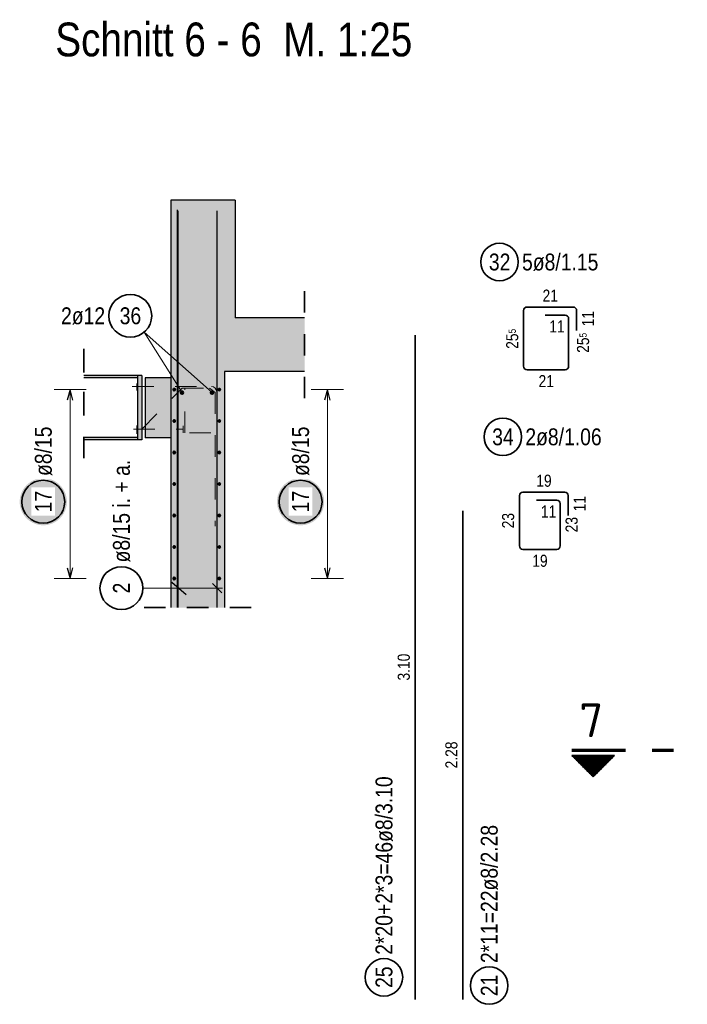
# Model space of a CAD drawing. Header units: millimetres. Extents: x -4.8 to 49, y -12 to 21.
# Tile 27 of 56: x 22.7 to 25.9, y 4.2 to 8.8. Entities that reach past the tile are written whole.
import ezdxf
from ezdxf.enums import TextEntityAlignment as Align

# ---------------------------------------------------------------- set-up
doc = ezdxf.new("R2010")
doc.units = ezdxf.units.MM
doc.linetypes.add('DASHDOTX2', pattern=[2, 1, -0.5, 0, -0.5])
doc.linetypes.add('HIDDEN', pattern=[0.375, 0.25, -0.125])
doc.layers.add('Achsen', color=7, linetype='Continuous', lineweight=20)
doc.layers.add('nplo Bewehrung', color=7, linetype='Continuous', lineweight=20)
doc.styles.add('Arial Narrow', font='ARIALN.TTF')
doc.styles.add('isocp', font='isocp', dxfattribs={"width": 1.1})

msp = doc.modelspace()

# ---------------------------------------------------------------- hatches: boundary and pattern name
at = {"lineweight": 50, "true_color": 0xd7ffd7}
for points in [[(23.445117, 7.447032), (23.745117, 7.447032), (23.745117, 7.997032), (23.445117, 7.997032)], [(24.068423, 7.197032), (24.068423, 7.447032), (23.445117, 7.447032), (23.445117, 7.197032)], [(23.444921, 6.095893), (23.694921, 6.095893), (23.694921, 7.197032), (23.444921, 7.197032)]]:
    msp.add_hatch(color=254, dxfattribs=at).paths.add_polyline_path(points)
at = {"lineweight": 50, "true_color": 0x4682b4}
for points in [[(23.039809, 7.167332), (23.290113, 7.167332), (23.290113, 7.178032), (23.039809, 7.178032)], [(23.290113, 6.878032), (23.310113, 6.878032), (23.310113, 7.178032), (23.290113, 7.178032)], [(23.039809, 6.878032), (23.290113, 6.878032), (23.290113, 6.888732), (23.039809, 6.888732)]]:
    msp.add_hatch(color=145, dxfattribs=at).paths.add_polyline_path(points)
at = {"lineweight": 50, "true_color": 0xe0ddbe}
msp.add_hatch(color=254, dxfattribs=at).paths.add_polyline_path([(23.325117, 6.887032), (23.445117, 6.887032), (23.445117, 7.167032), (23.325117, 7.167032)])
at = {"lineweight": 25, "true_color": 0xffffff}
for points in [[(22.96, 6.589552), (22.959933, 6.59339), (22.959732, 6.597225), (22.959397, 6.60105), (22.958929, 6.604861), (22.958329, 6.608653), (22.957596, 6.612422), (22.956733, 6.616163), (22.955739, 6.619872), (22.954616, 6.623543), (22.953366, 6.627174), (22.95199, 6.630758), (22.95049, 6.634293), (22.948867, 6.637772), (22.947124, 6.641193), (22.945263, 6.644552), (22.943285, 6.647843), (22.941194, 6.651063), (22.938992, 6.654208), (22.936681, 6.657274), (22.934265, 6.660258), (22.931746, 6.663156), (22.929127, 6.665964), (22.926412, 6.668679), (22.923604, 6.671297), (22.920707, 6.673816), (22.917723, 6.676233), (22.914656, 6.678543), (22.911511, 6.680746), (22.908291, 6.682837), (22.905, 6.684814), (22.901642, 6.686676), (22.898221, 6.688419), (22.894741, 6.690042), (22.891207, 6.691542), (22.887622, 6.692918), (22.883992, 6.694168), (22.88032, 6.69529), (22.876611, 6.696284), (22.87287, 6.697148), (22.869101, 6.69788), (22.865309, 6.698481), (22.861498, 6.698949), (22.857673, 6.699284), (22.853839, 6.699484), (22.85, 6.699552), (22.846161, 6.699484), (22.842327, 6.699284), (22.838502, 6.698949), (22.834691, 6.698481), (22.830899, 6.69788), (22.82713, 6.697148), (22.823389, 6.696284), (22.81968, 6.69529), (22.816008, 6.694168), (22.812378, 6.692918), (22.808793, 6.691542), (22.805259, 6.690042), (22.801779, 6.688419), (22.798358, 6.686676), (22.795, 6.684814), (22.791709, 6.682837), (22.788489, 6.680746), (22.785344, 6.678543), (22.782277, 6.676233), (22.779293, 6.673816), (22.776396, 6.671297), (22.773588, 6.668679), (22.770873, 6.665964), (22.768254, 6.663156), (22.765735, 6.660258), (22.763319, 6.657274), (22.761008, 6.654208), (22.758806, 6.651063), (22.756715, 6.647843), (22.754737, 6.644552), (22.752876, 6.641193), (22.751133, 6.637772), (22.74951, 6.634293), (22.74801, 6.630758), (22.746634, 6.627174), (22.745384, 6.623543), (22.744261, 6.619872), (22.743267, 6.616163), (22.742404, 6.612422), (22.741671, 6.608653), (22.741071, 6.604861), (22.740603, 6.60105), (22.740268, 6.597225), (22.740067, 6.59339), (22.74, 6.589552), (22.740067, 6.585713), (22.740268, 6.581878), (22.740603, 6.578053), (22.741071, 6.574242), (22.741671, 6.57045), (22.742404, 6.566681), (22.743267, 6.56294), (22.744261, 6.559231), (22.745384, 6.55556), (22.746634, 6.551929), (22.74801, 6.548345), (22.74951, 6.54481), (22.751133, 6.541331), (22.752876, 6.53791), (22.754737, 6.534552), (22.756715, 6.53126), (22.758806, 6.52804), (22.761008, 6.524895), (22.763319, 6.521829), (22.765735, 6.518845), (22.768254, 6.515947), (22.770873, 6.513139), (22.773588, 6.510424), (22.776396, 6.507806), (22.779293, 6.505287), (22.782277, 6.50287), (22.785344, 6.50056), (22.788489, 6.498357), (22.791709, 6.496266), (22.795, 6.494289), (22.798358, 6.492427), (22.801779, 6.490684), (22.805259, 6.489062), (22.808793, 6.487561), (22.812378, 6.486185), (22.816008, 6.484935), (22.81968, 6.483813), (22.823389, 6.482819), (22.82713, 6.481955), (22.830899, 6.481223), (22.834691, 6.480622), (22.838502, 6.480154), (22.842327, 6.479819), (22.846161, 6.479619), (22.85, 6.479552), (22.853839, 6.479619), (22.857673, 6.479819), (22.861498, 6.480154), (22.865309, 6.480622), (22.869101, 6.481223), (22.87287, 6.481955), (22.876611, 6.482819), (22.88032, 6.483813), (22.883992, 6.484935), (22.887622, 6.486185), (22.891207, 6.487561), (22.894741, 6.489062), (22.898221, 6.490684), (22.901642, 6.492427), (22.905, 6.494289), (22.908291, 6.496266), (22.911511, 6.498357), (22.914656, 6.50056), (22.917723, 6.50287), (22.920707, 6.505287), (22.923604, 6.507806), (22.926412, 6.510424), (22.929127, 6.513139), (22.931746, 6.515947), (22.934265, 6.518845), (22.936681, 6.521829), (22.938992, 6.524895), (22.941194, 6.52804), (22.943285, 6.53126), (22.945263, 6.534552), (22.947124, 6.53791), (22.948867, 6.541331), (22.95049, 6.54481), (22.95199, 6.548345), (22.953366, 6.551929), (22.954616, 6.55556), (22.955739, 6.559231), (22.956733, 6.56294), (22.957596, 6.566681), (22.958329, 6.57045), (22.958929, 6.574242), (22.959397, 6.578053), (22.959732, 6.581878)], [(24.16, 6.589552), (24.159933, 6.59339), (24.159732, 6.597225), (24.159397, 6.60105), (24.158929, 6.604861), (24.158329, 6.608653), (24.157596, 6.612422), (24.156733, 6.616163), (24.155739, 6.619872), (24.154616, 6.623543), (24.153366, 6.627174), (24.15199, 6.630758), (24.15049, 6.634293), (24.148867, 6.637772), (24.147124, 6.641193), (24.145263, 6.644552), (24.143285, 6.647843), (24.141194, 6.651063), (24.138992, 6.654208), (24.136681, 6.657274), (24.134265, 6.660258), (24.131746, 6.663156), (24.129127, 6.665964), (24.126412, 6.668679), (24.123604, 6.671297), (24.120707, 6.673816), (24.117723, 6.676233), (24.114656, 6.678543), (24.111511, 6.680746), (24.108291, 6.682837), (24.105, 6.684814), (24.101642, 6.686676), (24.098221, 6.688419), (24.094741, 6.690042), (24.091207, 6.691542), (24.087622, 6.692918), (24.083992, 6.694168), (24.08032, 6.69529), (24.076611, 6.696284), (24.07287, 6.697148), (24.069101, 6.69788), (24.065309, 6.698481), (24.061498, 6.698949), (24.057673, 6.699284), (24.053839, 6.699484), (24.05, 6.699552), (24.046161, 6.699484), (24.042327, 6.699284), (24.038502, 6.698949), (24.034691, 6.698481), (24.030899, 6.69788), (24.02713, 6.697148), (24.023389, 6.696284), (24.01968, 6.69529), (24.016008, 6.694168), (24.012378, 6.692918), (24.008793, 6.691542), (24.005259, 6.690042), (24.001779, 6.688419), (23.998358, 6.686676), (23.995, 6.684814), (23.991709, 6.682837), (23.988489, 6.680746), (23.985344, 6.678543), (23.982277, 6.676233), (23.979293, 6.673816), (23.976396, 6.671297), (23.973588, 6.668679), (23.970873, 6.665964), (23.968254, 6.663156), (23.965735, 6.660258), (23.963319, 6.657274), (23.961008, 6.654208), (23.958806, 6.651063), (23.956715, 6.647843), (23.954737, 6.644552), (23.952876, 6.641193), (23.951133, 6.637772), (23.94951, 6.634293), (23.94801, 6.630758), (23.946634, 6.627174), (23.945384, 6.623543), (23.944261, 6.619872), (23.943267, 6.616163), (23.942404, 6.612422), (23.941671, 6.608653), (23.941071, 6.604861), (23.940603, 6.60105), (23.940268, 6.597225), (23.940067, 6.59339), (23.94, 6.589552), (23.940067, 6.585713), (23.940268, 6.581878), (23.940603, 6.578053), (23.941071, 6.574242), (23.941671, 6.57045), (23.942404, 6.566681), (23.943267, 6.56294), (23.944261, 6.559231), (23.945384, 6.55556), (23.946634, 6.551929), (23.94801, 6.548345), (23.94951, 6.54481), (23.951133, 6.541331), (23.952876, 6.53791), (23.954737, 6.534552), (23.956715, 6.53126), (23.958806, 6.52804), (23.961008, 6.524895), (23.963319, 6.521829), (23.965735, 6.518845), (23.968254, 6.515947), (23.970873, 6.513139), (23.973588, 6.510424), (23.976396, 6.507806), (23.979293, 6.505287), (23.982277, 6.50287), (23.985344, 6.50056), (23.988489, 6.498357), (23.991709, 6.496266), (23.995, 6.494289), (23.998358, 6.492427), (24.001779, 6.490684), (24.005259, 6.489062), (24.008793, 6.487561), (24.012378, 6.486185), (24.016008, 6.484935), (24.01968, 6.483813), (24.023389, 6.482819), (24.02713, 6.481955), (24.030899, 6.481223), (24.034691, 6.480622), (24.038502, 6.480154), (24.042327, 6.479819), (24.046161, 6.479619), (24.05, 6.479552), (24.053839, 6.479619), (24.057673, 6.479819), (24.061498, 6.480154), (24.065309, 6.480622), (24.069101, 6.481223), (24.07287, 6.481955), (24.076611, 6.482819), (24.08032, 6.483813), (24.083992, 6.484935), (24.087622, 6.486185), (24.091207, 6.487561), (24.094741, 6.489062), (24.098221, 6.490684), (24.101642, 6.492427), (24.105, 6.494289), (24.108291, 6.496266), (24.111511, 6.498357), (24.114656, 6.50056), (24.117723, 6.50287), (24.120707, 6.505287), (24.123604, 6.507806), (24.126412, 6.510424), (24.129127, 6.513139), (24.131746, 6.515947), (24.134265, 6.518845), (24.136681, 6.521829), (24.138992, 6.524895), (24.141194, 6.52804), (24.143285, 6.53126), (24.145263, 6.534552), (24.147124, 6.53791), (24.148867, 6.541331), (24.15049, 6.54481), (24.15199, 6.548345), (24.153366, 6.551929), (24.154616, 6.55556), (24.155739, 6.559231), (24.156733, 6.56294), (24.157596, 6.566681), (24.158329, 6.57045), (24.158929, 6.574242), (24.159397, 6.578053), (24.159732, 6.581878)]]:
    msp.add_hatch(color=7, dxfattribs=at).paths.add_polyline_path(points)
at = {"lineweight": 50}
h = msp.add_hatch(dxfattribs=at)
h.set_pattern_fill('Mau', color=4, scale=0.01, angle=-90, style=0, pattern_type=2)
h.set_pattern_definition([(-90, (0, 0), (0.01, 6e-19), [])])
h.paths.add_polyline_path([(25.314689, 5.405254), (25.414689, 5.305254), (25.514689, 5.405254)])

# ---------------------------------------------------------------- linework, layer by layer
at = {"color": 3, "linetype": 'Continuous', "lineweight": 25}
for p, q in [((23.445117, 7.997032), (23.445117, 7.447032)), ((23.745117, 7.997032), (23.445117, 7.997032)), ((23.745117, 7.997032), (23.745117, 7.447032)), ((23.475117, 7.952032), (23.475117, 6.095893)), ((23.660911, 6.095893), (23.660911, 7.947032)), ((23.445117, 7.447032), (23.445117, 7.197032)), ((24.068423, 7.447032), (23.745117, 7.447032)), ((23.290113, 7.178032), (23.039809, 7.178032)), ((23.290113, 7.167332), (23.039809, 7.167332)), ((23.310113, 7.178032), (23.290113, 7.178032)), ((23.290113, 7.167332), (23.290113, 6.888732)), ((23.310113, 7.178032), (23.310113, 6.878032)), ((23.325117, 7.167032), (23.325117, 6.887032)), ((23.445117, 7.167032), (23.325117, 7.167032)), ((23.444921, 7.197032), (23.444907, 7.197032)), ((23.444921, 7.197032), (23.444921, 6.095893)), ((23.445117, 7.197032), (23.444921, 7.197032)), ((23.445117, 7.167032), (23.445117, 6.887032)), ((23.694921, 7.197032), (23.694921, 6.095893)), ((24.068423, 7.197032), (23.694921, 7.197032)), ((22.975, 7.113032), (22.961603, 7.063032)), ((22.988397, 7.063032), (22.975, 7.113032)), ((24.175, 7.113032), (24.161603, 7.063032)), ((24.188397, 7.063032), (24.175, 7.113032)), ((23.290113, 6.888732), (23.039809, 6.888732)), ((23.290113, 6.878032), (23.039809, 6.878032)), ((23.310113, 6.878032), (23.290113, 6.878032)), ((23.445117, 6.887032), (23.325117, 6.887032)), ((22.961603, 6.28135), (22.975, 6.23135)), ((22.975, 6.23135), (22.988397, 6.28135)), ((24.161603, 6.28135), (24.175, 6.23135)), ((24.175, 6.23135), (24.188397, 6.28135)), ((23.449767, 6.213714), (23.515847, 6.157304)), ((23.683008, 6.164218), (23.638814, 6.208412))]:
    msp.add_line(p, q, dxfattribs=at)
at = {"color": 2, "linetype": 'HIDDEN', "lineweight": 35, "ltscale": 0.25}
for p, q in [((24.068423, 7.572032), (24.068423, 7.072032)), ((23.039809, 7.303032), (23.039809, 7.042332)), ((23.039809, 7.292332), (23.039809, 6.753032)), ((23.819921, 6.095893), (23.319907, 6.095893))]:
    msp.add_line(p, q, dxfattribs=at)
at = {"color": 2, "linetype": 'Continuous', "lineweight": 35}
for p, q in [((25.106137, 7.49789), (25.321637, 7.49789)), ((25.090137, 7.221384), (25.090137, 7.48189)), ((25.190137, 7.46039), (25.284137, 7.46039)), ((25.300137, 7.44439), (25.300137, 7.221384)), ((25.337637, 7.48189), (25.337637, 7.38789)), ((24.584204, 4.267038), (24.584204, 7.367038)), ((25.284137, 7.205384), (25.106137, 7.205384)), ((25.070942, 6.383044), (25.070942, 6.618544)), ((25.086942, 6.634544), (25.282442, 6.634544)), ((25.298442, 6.618544), (25.298442, 6.524544)), ((25.150942, 6.597044), (25.244942, 6.597044)), ((25.260942, 6.581044), (25.260942, 6.383044)), ((24.806399, 4.267038), (24.806399, 6.547038)), ((25.244942, 6.367044), (25.086942, 6.367044)), ((25.514689, 5.405254), (25.314689, 5.405254)), ((25.414689, 5.305254), (25.314689, 5.405254)), ((25.514689, 5.405254), (25.414689, 5.305254))]:
    msp.add_line(p, q, dxfattribs=at)
at = {"color": 3, "linetype": 'HIDDEN', "lineweight": 25, "ltscale": 0.25}
for p, q in [((23.290113, 7.178032), (23.290113, 7.167332)), ((23.290113, 6.888732), (23.290113, 6.878032))]:
    msp.add_line(p, q, dxfattribs=at)
at = {"color": 5, "linetype": 'Continuous', "lineweight": 18}
for p, q in [((23.05, 7.113032), (22.9, 7.113032)), ((22.975, 7.113032), (22.975, 6.23135)), ((24.25, 7.113032), (24.1, 7.113032)), ((24.175, 7.113032), (24.175, 6.23135)), ((22.9, 6.23135), (23.05, 6.23135)), ((24.1, 6.23135), (24.25, 6.23135)), ((23.314457, 6.186315), (23.685911, 6.186315))]:
    msp.add_line(p, q, dxfattribs=at)
at = {"color": 1, "linetype": 'DASHDOTX2', "lineweight": 70, "ltscale": 0.25}
msp.add_line((25.314689, 5.430254), (25.964689, 5.430254), dxfattribs=at)
at = {"color": 2, "linetype": 'Continuous', "lineweight": 35}
for centre, radius in [((24.977829, 7.708083), 0.0875), ((24.993265, 6.892302), 0.0875), ((22.85, 6.589552), 0.1), ((24.05, 6.589552), 0.1), ((23.214457, 6.186315), 0.1), ((24.438826, 4.370478), 0.0875), ((24.929752, 4.331953), 0.0875)]:
    msp.add_circle(centre, radius, dxfattribs=at)
at = {"color": 4, "linetype": 'Continuous', "lineweight": 50}
for centre, radius in [((23.460885, 7.113032), 0.004), ((23.460885, 7.113032), 0.004), ((23.460885, 7.113032), 0.0036), ((23.460885, 7.113032), 0.0028), ((23.460885, 7.113032), 0.002), ((23.460885, 7.113032), 0.0012), ((23.460885, 7.113032), 0.0004), ((23.670885, 7.113032), 0.004), ((23.670885, 7.113032), 0.004), ((23.670885, 7.113032), 0.0036), ((23.670885, 7.113032), 0.0028), ((23.670885, 7.113032), 0.002), ((23.670885, 7.113032), 0.0012), ((23.670885, 7.113032), 0.0004), ((23.460885, 6.966085), 0.004), ((23.460885, 6.966085), 0.004), ((23.460885, 6.966085), 0.0036), ((23.460885, 6.966085), 0.0028), ((23.460885, 6.966085), 0.002), ((23.460885, 6.966085), 0.0012), ((23.460885, 6.966085), 0.0004), ((23.670885, 6.966085), 0.004), ((23.670885, 6.966085), 0.004), ((23.670885, 6.966085), 0.0036), ((23.670885, 6.966085), 0.0028), ((23.670885, 6.966085), 0.002), ((23.670885, 6.966085), 0.0012), ((23.670885, 6.966085), 0.0004), ((23.460885, 6.819138), 0.004), ((23.460885, 6.819138), 0.004), ((23.460885, 6.819138), 0.0036), ((23.460885, 6.819138), 0.0028), ((23.460885, 6.819138), 0.002), ((23.460885, 6.819138), 0.0012), ((23.460885, 6.819138), 0.0004), ((23.670885, 6.819138), 0.004), ((23.670885, 6.819138), 0.004), ((23.670885, 6.819138), 0.0036), ((23.670885, 6.819138), 0.0028), ((23.670885, 6.819138), 0.002), ((23.670885, 6.819138), 0.0012), ((23.670885, 6.819138), 0.0004), ((23.460885, 6.672191), 0.004), ((23.460885, 6.672191), 0.004), ((23.460885, 6.672191), 0.0036), ((23.460885, 6.672191), 0.0028), ((23.460885, 6.672191), 0.002), ((23.460885, 6.672191), 0.0012), ((23.460885, 6.672191), 0.0004), ((23.670885, 6.672191), 0.004), ((23.670885, 6.672191), 0.004), ((23.670885, 6.672191), 0.0036), ((23.670885, 6.672191), 0.0028), ((23.670885, 6.672191), 0.002), ((23.670885, 6.672191), 0.0012), ((23.670885, 6.672191), 0.0004), ((23.460885, 6.525244), 0.004), ((23.460885, 6.525244), 0.004), ((23.460885, 6.525244), 0.0036), ((23.460885, 6.525244), 0.0028), ((23.460885, 6.525244), 0.002), ((23.460885, 6.525244), 0.0012), ((23.460885, 6.525244), 0.0004), ((23.670885, 6.525244), 0.004), ((23.670885, 6.525244), 0.004), ((23.670885, 6.525244), 0.0036), ((23.670885, 6.525244), 0.0028), ((23.670885, 6.525244), 0.002), ((23.670885, 6.525244), 0.0012), ((23.670885, 6.525244), 0.0004), ((23.460885, 6.378297), 0.004), ((23.460885, 6.378297), 0.004), ((23.460885, 6.378297), 0.0036), ((23.460885, 6.378297), 0.0028), ((23.460885, 6.378297), 0.002), ((23.460885, 6.378297), 0.0012), ((23.460885, 6.378297), 0.0004), ((23.670885, 6.378297), 0.004), ((23.670885, 6.378297), 0.004), ((23.670885, 6.378297), 0.0036), ((23.670885, 6.378297), 0.0028), ((23.670885, 6.378297), 0.002), ((23.670885, 6.378297), 0.0012), ((23.670885, 6.378297), 0.0004), ((23.460885, 6.23135), 0.004), ((23.460885, 6.23135), 0.004), ((23.460885, 6.23135), 0.0036), ((23.460885, 6.23135), 0.0028), ((23.460885, 6.23135), 0.002), ((23.460885, 6.23135), 0.0012), ((23.460885, 6.23135), 0.0004), ((23.670885, 6.23135), 0.004), ((23.670885, 6.23135), 0.004), ((23.670885, 6.23135), 0.0036), ((23.670885, 6.23135), 0.0028), ((23.670885, 6.23135), 0.002), ((23.670885, 6.23135), 0.0012), ((23.670885, 6.23135), 0.0004)]:
    msp.add_circle(centre, radius, dxfattribs=at)
at = {"color": 2, "linetype": 'Continuous', "lineweight": 35}
for centre, start, end in [((25.106137, 7.48189), 90, 180), ((25.321637, 7.48189), 0, 90), ((25.284137, 7.44439), 0, 90), ((25.106137, 7.221384), 180, 270), ((25.284137, 7.221384), 270, 0), ((25.086942, 6.618544), 90, 180), ((25.282442, 6.618544), 0, 90), ((25.244942, 6.581044), 0, 90), ((25.086942, 6.383044), 180, 270), ((25.244942, 6.383044), 270, 0)]:
    msp.add_arc(centre, 0.016, start, end, dxfattribs=at)
at = {"layer": 'Achsen', "color": 5, "linetype": 'Continuous', "lineweight": 18}
for p in [(23.497041, 7.098683), (23.637041, 7.098683)]:
    msp.add_line(p, (23.320671, 7.380913), dxfattribs=at)
at = {"layer": 'Achsen', "color": 10, "linetype": 'HIDDEN', "ltscale": 0.25}
for p, q in [((23.26491, 7.127032), (23.63385, 7.127032)), ((23.310113, 6.928032), (23.497041, 7.118683)), ((23.497041, 7.118683), (23.624969, 7.118683)), ((23.510882, 6.910863), (23.510882, 7.118683)), ((23.624969, 7.118683), (23.6517, 7.099589)), ((23.6517, 7.099589), (23.6517, 6.475223)), ((23.65885, 7.102032), (23.65885, 6.429828)), ((23.270113, 6.928032), (23.50274, 6.928032)), ((23.631426, 6.910863), (23.510882, 6.910863))]:
    msp.add_line(p, q, dxfattribs=at)
at = {"layer": 'Achsen', "color": 10, "linetype": 'Continuous'}
for p, q in [((23.28646, 7.140562), (23.28646, 7.108326)), ((23.28646, 6.944403), (23.28646, 6.905994)), ((23.50274, 6.943679), (23.50274, 6.911668))]:
    msp.add_line(p, q, dxfattribs=at)
at = {"layer": 'Achsen', "color": 2, "linetype": 'Continuous', "lineweight": 35}
msp.add_circle((23.255939, 7.457135), 0.1, dxfattribs=at)
at = {"layer": 'Achsen', "color": 4, "linetype": 'Continuous', "lineweight": 50}
for centre, radius in [((23.497041, 7.098683), 0.006), ((23.497041, 7.098683), 0.006), ((23.497041, 7.098683), 0.0054), ((23.497041, 7.098683), 0.0042), ((23.497041, 7.098683), 0.003), ((23.497041, 7.098683), 0.0018), ((23.497041, 7.098683), 0.0006), ((23.637041, 7.098683), 0.006), ((23.637041, 7.098683), 0.006), ((23.637041, 7.098683), 0.0054), ((23.637041, 7.098683), 0.0042), ((23.637041, 7.098683), 0.003), ((23.637041, 7.098683), 0.0018), ((23.637041, 7.098683), 0.0006)]:
    msp.add_circle(centre, radius, dxfattribs=at)
at = {"layer": 'Achsen', "color": 10, "linetype": 'Continuous'}
msp.add_arc((23.63385, 7.102032), 0.025, 0, 90, dxfattribs=at)
at = {"layer": 'nplo Bewehrung', "color": 9, "linetype": 'Continuous', "lineweight": 0}
msp.add_line((23.478895, 6.095893), (23.478895, 7.947032), dxfattribs=at)

# ---------------------------------------------------------------- texts
at = {"color": 1, "lineweight": 70, "style": 'Arial Narrow'}
msp.add_text('Schnitt 6 - 6  M. 1:25', height=0.1575, dxfattribs=at).set_placement((22.906107, 8.667649))
at = {"color": 2, "lineweight": 35, "style": 'isocp', "width": 1.15}
msp.add_text('7', height=0.1575, dxfattribs=at).set_placement((25.405562, 5.490954), align=Align.CENTER)
at = {"color": 2, "lineweight": 35, "char_height": 0.07875, "attachment_point": 1, "line_spacing_factor": 0.9, "style": 'Arial Narrow'}
for s, insert in [('32', (24.928216, 7.747458)), ('5ø8/1.15', (25.082829, 7.747458)), ('2ø8/1.06', (25.098265, 6.931677)), ('34', (24.943652, 6.931677))]:
    msp.add_mtext(s, dxfattribs=dict(at, insert=insert))
at = {"color": 3, "lineweight": 25, "char_height": 0.05625, "attachment_point": 1, "rotation": 90, "line_spacing_factor": 0.9, "style": 'Arial Narrow'}
for s, insert in [('25{\\A1;\\H.6x;\\S5;}', (25.008887, 7.302911)), ('25{\\A1;\\H.6x;\\S5;}', (25.339199, 7.284161)), ('11', (25.362637, 7.407453)), ('11', (25.323442, 6.544107)), ('23', (24.989692, 6.465357)), ('23', (25.285942, 6.446607)), ('3.10', (24.502954, 5.755163)), ('2.28', (24.725149, 5.345163))]:
    msp.add_mtext(s, dxfattribs=dict(at, insert=insert))
at = {"color": 3, "lineweight": 25, "char_height": 0.05625, "attachment_point": 1, "line_spacing_factor": 0.9, "style": 'Arial Narrow'}
for s, insert in [('21', (25.178449, 7.57914)), ('11', (25.209699, 7.43539)), ('21', (25.159699, 7.180384)), ('19', (25.149254, 6.715794)), ('11', (25.170504, 6.572044)), ('19', (25.130504, 6.342044))]:
    msp.add_mtext(s, dxfattribs=dict(at, insert=insert))
at = {"color": 2, "lineweight": 35, "char_height": 0.07875, "attachment_point": 1, "rotation": 90, "line_spacing_factor": 0.9, "style": 'Arial Narrow'}
for s, insert in [('ø8/15 i. + a.', (23.175082, 6.306315)), ('2', (23.175082, 6.161509)), ('2*20+2*3=46ø8/3.10', (24.399451, 4.475478)), ('2*11=22ø8/2.28', (24.890377, 4.436953)), ('25', (24.399451, 4.320866)), ('21', (24.890377, 4.28234))]:
    msp.add_mtext(s, dxfattribs=dict(at, insert=insert))
at = {"layer": 'Achsen', "color": 2, "lineweight": 35, "char_height": 0.07875, "attachment_point": 1, "line_spacing_factor": 0.9, "style": 'Arial Narrow'}
for s, insert in [('2ø12', (22.932764, 7.49651)), ('36', (23.206327, 7.49651))]:
    msp.add_mtext(s, dxfattribs=dict(at, insert=insert))

# ---------------------------------------------------------------- next in the draw order: texts
at = {"color": 2, "lineweight": 35, "char_height": 0.07875, "attachment_point": 1, "rotation": 90, "line_spacing_factor": 0.9, "style": 'Arial Narrow', "bg_fill": 3, "box_fill_scale": 1.2, "bg_fill_color": 256, "bg_fill_true_color": 13158600, "bg_fill_transparency": 0}
for s, insert in [('ø8/15', (22.810625, 6.709552)), ('ø8/15', (24.010625, 6.709552)), ('17', (22.810625, 6.539939)), ('17', (24.010625, 6.539939))]:
    msp.add_mtext(s, dxfattribs=dict(at, insert=insert))

doc.saveas('drawing.dxf')
